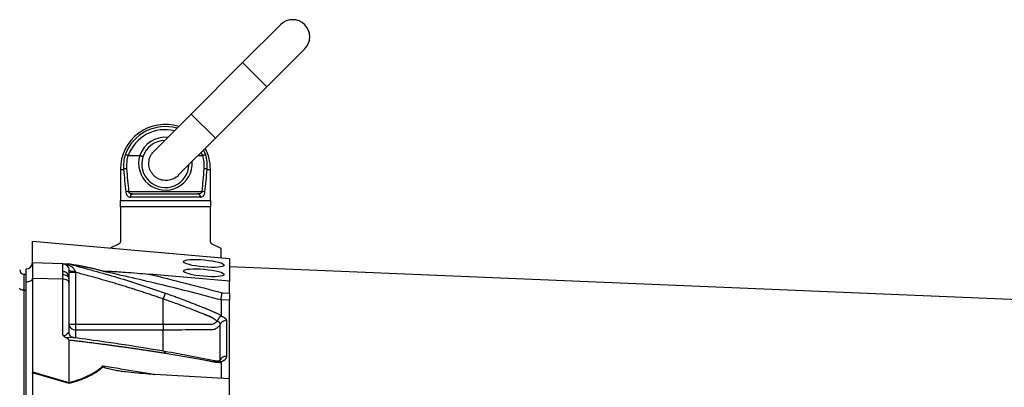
# Model space of a CAD drawing. Header units: millimetres. Extents: x 7 to 1926, y 9 to 1151.
# Tile 5 of 9: x 507 to 967, y 728 to 899. Entities that reach past the tile are written whole.
import ezdxf

# ---------------------------------------------------------------- set-up
doc = ezdxf.new("R2010")
doc.units = ezdxf.units.MM

msp = doc.modelspace()

# ---------------------------------------------------------------- linework, layer by layer
at = {"color": 7, "linetype": 'Continuous', "lineweight": 25}
for p, q in [((629.05, 897.13), (611.38, 879.45)), ((622.69, 868.14), (640.37, 885.81)), ((611.38, 879.45), (587.33, 855.41)), ((598.65, 844.09), (622.69, 868.14)), ((587.33, 855.41), (570.02, 838.09)), ((581.33, 826.78), (598.65, 844.09)), ((557.93, 836.07), (563.38, 836.07)), ((590.63, 836.07), (592.69, 836.07)), ((554.31, 829.57), (554.31, 815.07)), ((596.31, 815.07), (596.31, 829.57)), ((558.17, 819.29), (592.46, 819.29)), ((560.13, 818.07), (590.5, 818.07)), ((554.31, 815.07), (596.31, 815.07)), ((591.66, 816.57), (558.96, 816.57)), ((596.31, 812.07), (554.31, 812.07)), ((554.31, 812.07), (554.31, 796)), ((596.31, 796), (596.31, 812.07)), ((513.31, 786.07), (513.31, 795.87)), ((605.31, 787.82), (513.31, 795.87)), ((553.48, 794.66), (549.55, 792.69)), ((601.31, 792.57), (597.14, 794.66)), ((601.31, 788.17), (601.31, 792.57)), ((513.31, 785.97), (513.31, 778.52)), ((527.42, 785.48), (513.31, 785.97)), ((605.31, 787.82), (605.31, 777.36)), ((510.31, 777.07), (510.31, 783.07)), ((527.42, 781.72), (527.42, 785.48)), ((527.42, 780.39), (527.42, 781.72)), ((530.89, 785.23), (530.29, 785.37)), ((530.31, 785.38), (530.87, 785.22)), ((530.31, 782.48), (530.31, 779.51)), ((533.31, 781.49), (533.31, 757.23)), ((1347.26, 752.85), (605.31, 784.08)), ((509.31, 780.57), (509.31, 773.07)), ((509.31, 780.57), (510.31, 780.57)), ((510.31, 532.07), (510.31, 777.07)), ((513.31, 778.52), (513.31, 734.95)), ((527.42, 778.28), (513.31, 778.52)), ((527.42, 778.28), (527.42, 780.39)), ((527.42, 752.24), (527.42, 778.28)), ((530.31, 779.51), (530.31, 778.45)), ((530.31, 778.45), (530.31, 776.78)), ((530.31, 776.78), (530.31, 753.45)), ((605.31, 777.36), (567.52, 780.66)), ((605.31, 771.76), (605.31, 777.36)), ((509.31, 773.07), (509.31, 533.57)), ((509.31, 773.07), (510.31, 773.07)), ((574.31, 757.23), (574.31, 769.03)), ((605.31, 768.43), (601.31, 768.57)), ((601.76, 771.88), (605.31, 771.76)), ((605.31, 731.76), (605.31, 768.43)), ((601.18, 761.08), (601.31, 761.04)), ((530.31, 757.23), (533.31, 757.23)), ((533.31, 757.23), (533.31, 754.54)), ((533.31, 757.23), (574.31, 757.23)), ((574.31, 754.54), (533.31, 754.54)), ((530.31, 749.77), (530.31, 730.04)), ((601.31, 739.63), (601.18, 739.58)), ((601.31, 739.28), (601.31, 731.99)), ((513.31, 734.95), (530.31, 730.03)), ((530.34, 729.55), (513.31, 734.48)), ((513.31, 734.24), (513.31, 691.24)), ((605.31, 731.76), (567.52, 733.98)), ((605.31, 685.82), (605.31, 731.76))]:
    msp.add_line(p, q, dxfattribs=at)
at = {"color": 8, "linetype": 'Continuous', "lineweight": 25}
for p, q in [((611.38, 879.45), (622.69, 868.14)), ((587.33, 855.41), (598.65, 844.09)), ((592.69, 836.07), (592.08, 837.52)), ((593.14, 838.59), (594.09, 836.42)), ((554.31, 829.57), (555.81, 829.57)), ((594.81, 829.57), (596.31, 829.57)), ((513.31, 786.02), (527.25, 785.53)), ((533.31, 754.54), (533.31, 750.97))]:
    msp.add_line(p, q, dxfattribs=at)
at = {"color": 7, "linetype": 'Continuous', "lineweight": 25, "flags": 128}
for points in [[(510.31, 777.07), (510.89, 777.1), (511.44, 777.18), (511.95, 777.32), (512.4, 777.5), (512.77, 777.71), (513.05, 777.96), (513.24, 778.24), (513.31, 778.52)], [(530.31, 778.45), (530.26, 778.82), (530.09, 779.18), (529.83, 779.51), (529.47, 779.8), (529.03, 780.04), (528.53, 780.22), (527.99, 780.34), (527.42, 780.39)], [(530.31, 776.78), (530.26, 777.06), (530.09, 777.34), (529.83, 777.59), (529.47, 777.82), (529.03, 778.01), (528.53, 778.15), (527.99, 778.24), (527.42, 778.28)], [(509.31, 773.07), (508.92, 773.09), (508.55, 773.15), (508.2, 773.24), (507.9, 773.37), (507.65, 773.52), (507.47, 773.69), (507.35, 773.88), (507.31, 774.07)]]:
    msp.add_lwpolyline(points, dxfattribs=at)
at = {"color": 7, "linetype": 'Continuous', "lineweight": 25}
for centre, radius, start, end in [((634.71, 891.47), 8, 315, 135), ((575.31, 829.57), 21, 72.7187, 180), ((575.31, 832.07), 11, 91.6582, 162.0347), ((574.62, 831.03), 18.86, 163.4133, 184.4382), ((575.31, 829.57), 21, 0, 27.7361), ((576.01, 831.03), 18.86, 355.5618, 16.5867), ((574.67, 831.22), 17.51, 163.8487, 184.4386), ((575.31, 832.07), 11, 162.0347, 358.3418), ((575.96, 831.22), 17.51, 355.5614, 16.1513), ((557.32, 825.75), 4.11, 91.655, 111.5751), ((593.3, 825.75), 4.11, 68.4249, 88.345), ((558.5, 814.57), 4.73, 94.0546, 110.443), ((560.32, 816.72), 1.37, 97.983, 186.2077), ((590.31, 816.72), 1.37, 353.7923, 82.017), ((592.12, 814.57), 4.73, 69.557, 85.9454), ((510.31, 786.07), 3, 270, 358), ((510.31, 786.07), 3, 358.9569, 0), ((509.31, 782.57), 2, 180, 270), ((527.68, 779.07), 2.67, 9.4576, 95.6665), ((532.51, 786.97), 5, 243.9401, 277.8241), ((533.17, 757.39), 2.86, 183.3139, 272.9688)]:
    msp.add_arc(centre, radius, start, end, dxfattribs=at)
at = {"color": 8, "linetype": 'Continuous', "lineweight": 25}
for centre, radius, start, end in [((575.31, 829.57), 19.98, 74.2649, 159.9682), ((575.31, 829.57), 18.55, 76.766, 159.4925), ((575.31, 832.07), 12.5, 84.7918, 161.403), ((575.31, 832.36), 12.5, 162.7168, 3.9896)]:
    msp.add_arc(centre, radius, start, end, dxfattribs=at)
at = {"color": 7, "linetype": 'Continuous', "lineweight": 25}
for centre, major_axis, ratio, start_param, end_param in [((575.31, 866.79), (0, 100.29), 0.209402, 1.950954, 2.067456), ((575.31, 867.07), (0, 100.29), 0.194444, 1.950954, 2.067456), ((575.31, 867.07), (0, 100.29), 0.194444, 4.215729, 4.332232), ((575.31, 866.79), (0, 100.29), 0.209402, 4.215729, 4.332232), ((510.31, 735.57), (-0.32, 13.24), 0.225259, 4.606443, 4.624649)]:
    msp.add_ellipse(centre, major_axis=major_axis, ratio=ratio, start_param=start_param, end_param=end_param, dxfattribs=at)
for centre in [(593.31, 785.63), (593.31, 781.26)]:
    msp.add_ellipse(centre, major_axis=(9.5, -0.85), ratio=0.173383, dxfattribs=at)
for points, knots in [([(557.84, 836.09), (557.7, 836.13), (557.56, 836.18), (557.29, 836.26), (557.16, 836.29), (556.93, 836.35), (556.83, 836.37), (556.66, 836.41), (556.59, 836.42), (556.54, 836.42)], [0, 0, 0, 0, 0.25, 0.25, 0.5, 0.5, 0.75, 0.75, 1, 1, 1, 1]), ([(569.93, 826.69), (569.36, 827.38), (568.22, 828.76), (567.51, 831.41), (567.67, 834.11), (568.57, 836.52), (569.71, 837.66), (570.2, 838.15)], [0, 0, 0, 0, 0.208189, 0.416347, 0.625403, 0.836795, 1, 1, 1, 1]), ([(592.78, 836.09), (592.93, 836.13), (593.07, 836.18), (593.34, 836.26), (593.46, 836.29), (593.69, 836.35), (593.8, 836.37), (593.97, 836.41), (594.04, 836.42), (594.09, 836.42)], [0, 0, 0, 0, 0.25, 0.25, 0.5, 0.5, 0.75, 0.75, 1, 1, 1, 1]), ([(563.47, 836.06), (563.56, 836.03), (563.65, 836), (563.83, 835.94), (563.92, 835.9), (564.09, 835.84), (564.18, 835.81), (564.33, 835.75), (564.4, 835.72), (564.59, 835.64), (564.69, 835.59), (564.82, 835.51), (564.85, 835.48), (564.85, 835.47)], [0, 0, 0, 0, 0.125, 0.125, 0.25, 0.25, 0.375, 0.375, 0.5, 0.5, 0.75, 0.75, 1, 1, 1, 1]), ([(581.39, 826.84), (581.38, 826.83), (580.84, 826.05), (579.11, 825.08), (576.46, 824.24), (573.66, 824.44), (571.43, 825.36), (570.34, 826.32), (569.93, 826.69)], [0, 0, 0, 0, 0.002441, 0.223995, 0.442769, 0.657884, 0.869864, 1, 1, 1, 1]), ([(556.85, 819), (556.87, 818.8), (556.91, 818.61), (557, 818.25), (557.05, 818.07), (557.18, 817.76), (557.25, 817.62), (557.42, 817.36), (557.51, 817.25), (557.69, 817.05), (557.79, 816.96), (558.01, 816.81), (558.12, 816.76), (558.46, 816.62), (558.71, 816.57), (558.96, 816.57)], [0, 0, 0, 0, 0.125, 0.125, 0.25, 0.25, 0.375, 0.375, 0.5, 0.5, 0.625, 0.625, 0.75, 0.75, 1, 1, 1, 1]), ([(560.13, 818.07), (559.92, 818.07), (559.72, 818.09), (559.33, 818.17), (559.13, 818.22), (558.77, 818.4), (558.61, 818.52), (558.4, 818.76), (558.34, 818.86), (558.23, 819.06), (558.19, 819.17), (558.17, 819.29)], [0, 0, 0, 0, 0.25, 0.25, 0.5, 0.5, 0.75, 0.75, 0.875, 0.875, 1, 1, 1, 1]), ([(592.46, 819.29), (592.43, 819.17), (592.39, 819.06), (592.29, 818.86), (592.23, 818.77), (592.02, 818.52), (591.85, 818.4), (591.5, 818.23), (591.3, 818.17), (590.91, 818.09), (590.7, 818.07), (590.5, 818.07)], [0, 0, 0, 0, 0.125, 0.125, 0.25, 0.25, 0.5, 0.5, 0.75, 0.75, 1, 1, 1, 1]), ([(591.66, 816.57), (591.92, 816.57), (592.17, 816.62), (592.62, 816.8), (592.84, 816.95), (593.12, 817.25), (593.21, 817.36), (593.37, 817.62), (593.45, 817.77), (593.58, 818.08), (593.63, 818.25), (593.72, 818.61), (593.75, 818.8), (593.78, 819)], [0, 0, 0, 0, 0.25, 0.25, 0.5, 0.5, 0.625, 0.625, 0.75, 0.75, 0.875, 0.875, 1, 1, 1, 1]), ([(596.31, 815.07), (596.31, 814.65), (596.31, 814.18), (596.31, 813.18), (596.31, 812.64), (596.31, 812.07)], [0, 0, 0, 0, 0.5, 0.5, 1, 1, 1, 1]), ([(554.31, 796), (554.31, 795.91), (554.31, 795.82), (554.28, 795.65), (554.25, 795.57), (554.17, 795.35), (554.1, 795.22), (553.94, 795), (553.85, 794.91), (553.67, 794.76), (553.58, 794.71), (553.48, 794.66)], [0, 0, 0, 0, 0.125, 0.125, 0.25, 0.25, 0.5, 0.5, 0.75, 0.75, 1, 1, 1, 1]), ([(597.14, 794.66), (597.05, 794.71), (596.96, 794.76), (596.78, 794.91), (596.69, 795), (596.57, 795.16), (596.53, 795.22), (596.46, 795.35), (596.43, 795.42), (596.35, 795.65), (596.31, 795.82), (596.31, 796)], [0, 0, 0, 0, 0.25, 0.25, 0.5, 0.5, 0.625, 0.625, 0.75, 0.75, 1, 1, 1, 1]), ([(527.42, 785.48), (527.76, 785.46), (528.14, 785.39), (528.85, 785.08), (529.19, 784.85), (529.75, 784.27), (529.97, 783.92), (530.25, 783.2), (530.31, 782.83), (530.31, 782.48)], [0, 0, 0, 0, 0.25, 0.25, 0.5, 0.5, 0.75, 0.75, 1, 1, 1, 1]), ([(527.42, 785.48), (527.46, 785.48), (527.5, 785.47), (527.59, 785.47), (527.64, 785.47), (527.78, 785.46), (527.89, 785.46), (528.14, 785.45), (528.28, 785.45), (528.58, 785.44), (528.74, 785.43), (528.9, 785.42)], [0, 0, 0, 0, 0.125, 0.125, 0.25, 0.25, 0.5, 0.5, 0.75, 0.75, 1, 1, 1, 1]), ([(528.9, 785.42), (529.37, 785.27), (529.82, 785.09), (530.67, 784.68), (531.07, 784.45), (531.83, 783.91), (532.19, 783.61), (532.65, 783.08), (532.8, 782.89), (533.04, 782.48), (533.14, 782.26), (533.19, 782.02)], [0, 0, 0, 0, 0.25, 0.25, 0.5, 0.5, 0.75, 0.75, 0.875, 0.875, 1, 1, 1, 1]), ([(528.9, 785.42), (529.21, 785.41), (529.51, 785.4), (529.91, 785.39), (530.03, 785.39), (530.19, 785.38), (530.23, 785.38), (530.29, 785.38), (530.31, 785.38), (530.31, 785.38)], [0, 0, 0, 0, 0.5, 0.5, 0.75, 0.75, 0.875, 0.875, 1, 1, 1, 1]), ([(546.07, 782.01), (545.07, 782.32), (543.98, 782.63), (541.62, 783.23), (540.35, 783.52), (538.34, 783.94), (537.65, 784.08), (536.24, 784.35), (535.52, 784.49), (533.34, 784.88), (531.84, 785.13), (530.31, 785.38)], [0, 0, 0, 0, 0.25, 0.25, 0.5, 0.5, 0.625, 0.625, 0.75, 0.75, 1, 1, 1, 1]), ([(530.31, 781.49), (530.31, 781.49), (530.39, 781.49), (530.69, 781.49), (530.91, 781.49), (531.47, 781.49), (531.8, 781.49), (532.53, 781.49), (532.92, 781.49), (533.31, 781.49)], [0, 0, 0, 0, 0.25, 0.25, 0.5, 0.5, 0.75, 0.75, 1, 1, 1, 1]), ([(530.34, 785.43), (531.87, 785.18), (533.38, 784.93), (535.58, 784.53), (536.3, 784.4), (537.72, 784.13), (538.42, 783.99), (540.45, 783.56), (541.74, 783.27), (543.56, 782.81), (544.14, 782.66), (545.26, 782.35), (545.8, 782.19), (546.31, 782.03)], [0, 0, 0, 0, 0.25, 0.25, 0.375, 0.375, 0.5, 0.5, 0.75, 0.75, 0.875, 0.875, 1, 1, 1, 1]), ([(574.31, 769.03), (573.6, 769.27), (572.18, 769.77), (570.03, 770.5), (567.86, 771.23), (565.68, 771.95), (563.48, 772.67), (561.26, 773.38), (559.03, 774.09), (556.77, 774.79), (554.5, 775.48), (552.22, 776.17), (549.91, 776.85), (547.59, 777.53), (545.26, 778.21), (542.9, 778.87), (540.53, 779.54), (538.14, 780.19), (535.73, 780.85), (534.12, 781.28), (533.31, 781.49)], [0, 0, 0, 0, 0.0526354, 0.1056085, 0.1589205, 0.2125726, 0.2665659, 0.3209015, 0.3755805, 0.4306039, 0.4859727, 0.541688, 0.5977508, 0.6541621, 0.7109228, 0.7680338, 0.8254961, 0.8833107, 0.9414784, 1, 1, 1, 1]), ([(601.31, 768.56), (592.16, 771.02), (582.98, 773.36), (564.57, 777.84), (555.33, 779.97), (546.07, 782.01)], [0, 0, 0, 0, 0.5, 0.5, 1, 1, 1, 1]), ([(546.31, 782.03), (546.36, 782.04), (546.44, 782.05), (546.61, 782.06), (546.71, 782.07), (547, 782.07), (547.21, 782.07), (547.84, 782.06), (548.27, 782.04), (549.14, 782.01), (549.58, 781.99), (550.47, 781.94), (550.91, 781.91), (552.25, 781.84), (553.14, 781.78), (554.93, 781.66), (555.82, 781.6), (558.51, 781.4), (560.31, 781.26), (563.91, 780.97), (565.72, 780.82), (567.52, 780.66)], [0, 0, 0, 0, 0.015625, 0.015625, 0.03125, 0.03125, 0.0625, 0.0625, 0.125, 0.125, 0.1875, 0.1875, 0.25, 0.25, 0.375, 0.375, 0.5, 0.5, 0.75, 0.75, 1, 1, 1, 1]), ([(575.27, 771.78), (575.25, 771.71), (575.21, 771.59), (575.09, 771.25), (575.01, 771.03), (574.83, 770.52), (574.73, 770.23), (574.52, 769.63), (574.41, 769.32), (574.31, 769.03)], [0, 0, 0, 0, 0.25, 0.25, 0.5, 0.5, 0.75, 0.75, 1, 1, 1, 1]), ([(599.29, 758.73), (599.22, 758.79), (599.08, 758.91), (598.86, 759.08), (598.64, 759.25), (598.42, 759.42), (598.2, 759.57), (597.98, 759.72), (597.76, 759.87), (597.55, 760), (597.33, 760.13), (597.12, 760.26), (596.91, 760.37), (596.71, 760.48), (596.46, 760.61), (596.17, 760.75), (595.84, 760.9), (595.5, 761.04), (595.17, 761.17), (594.89, 761.27), (594.65, 761.36), (594.42, 761.46), (594.11, 761.58), (593.72, 761.74), (592.89, 762.08), (591.64, 762.58), (590.04, 763.21), (588.5, 763.81), (586.51, 764.58), (584.13, 765.48), (581.39, 766.51), (578.85, 767.43), (576.51, 768.26), (575.02, 768.78), (574.31, 769.03)], [0, 0, 0, 0, 0.010662, 0.021198, 0.031594, 0.041839, 0.051919, 0.061821, 0.071533, 0.08104, 0.09033, 0.099392, 0.108213, 0.116783, 0.125091, 0.138719, 0.152205, 0.165558, 0.178786, 0.1919, 0.198167, 0.207477, 0.219813, 0.235151, 0.25346, 0.319418, 0.382864, 0.443812, 0.502275, 0.618272, 0.726011, 0.825493, 0.916782, 1, 1, 1, 1]), ([(575.27, 771.78), (575.96, 771.53), (577.33, 771.05), (579.38, 770.3), (581.42, 769.56), (583.44, 768.8), (586.06, 767.81), (589.26, 766.57), (592.42, 765.31), (594.93, 764.28), (596.42, 763.66), (597.48, 763.22), (598.08, 762.96), (598.59, 762.73), (599.1, 762.49), (599.63, 762.23), (600.2, 761.93), (600.76, 761.62), (601.13, 761.41), (601.31, 761.3)], [0, 0, 0, 0, 0.077777, 0.1552, 0.232272, 0.308995, 0.385372, 0.530526, 0.674474, 0.747423, 0.819615, 0.846383, 0.869761, 0.889755, 0.906383, 0.929523, 0.9528, 0.976272, 1, 1, 1, 1]), ([(601.31, 768.57), (601.32, 768.69), (601.34, 768.87), (601.4, 769.33), (601.43, 769.59), (601.49, 770.04), (601.51, 770.2), (601.56, 770.52), (601.58, 770.69), (601.63, 771.03), (601.66, 771.2), (601.71, 771.54), (601.74, 771.71), (601.76, 771.88)], [0, 0, 0, 0, 0.25, 0.25, 0.5, 0.5, 0.625, 0.625, 0.75, 0.75, 0.875, 0.875, 1, 1, 1, 1]), ([(605.31, 771.76), (605.31, 771.41), (605.31, 771.07), (605.31, 770.38), (605.31, 770.06), (605.31, 769.6), (605.31, 769.46), (605.31, 769.2), (605.31, 769.07), (605.31, 768.73), (605.31, 768.56), (605.31, 768.43)], [0, 0, 0, 0, 0.25, 0.25, 0.5, 0.5, 0.625, 0.625, 0.75, 0.75, 1, 1, 1, 1]), ([(574.31, 757.23), (578.55, 757.23), (582.78, 757.23), (589.13, 757.23), (591.77, 757.23), (594.68, 757.23), (595.61, 757.23), (596, 757.23), (596.27, 757.23), (596.4, 757.23), (596.8, 757.24), (597.06, 757.27), (597.57, 757.38), (597.82, 757.46), (598.29, 757.68), (598.52, 757.82), (598.82, 758.06), (598.91, 758.15), (599.08, 758.35), (599.16, 758.45), (599.22, 758.57)], [0, 0, 0, 0, 0.5, 0.5, 0.75, 0.8125, 0.84375, 0.859375, 0.859375, 0.875, 0.875, 0.90625, 0.90625, 0.9375, 0.9375, 0.96875, 0.96875, 0.984375, 0.984375, 1, 1, 1, 1]), ([(600.92, 757.3), (600.92, 757.33), (600.93, 757.38), (600.91, 757.47), (600.89, 757.55), (600.87, 757.63), (600.83, 757.71), (600.78, 757.79), (600.72, 757.87), (600.61, 757.99), (600.45, 758.13), (600.21, 758.28), (599.97, 758.4), (599.76, 758.49), (599.57, 758.56), (599.45, 758.58), (599.4, 758.59)], [0, 0, 0, 0, 0.053313, 0.106595, 0.159871, 0.213165, 0.266504, 0.319912, 0.373414, 0.427035, 0.564482, 0.685233, 0.789261, 0.876464, 0.946724, 1, 1, 1, 1]), ([(601.18, 761.08), (601.15, 761.06), (601.09, 761.02), (601, 760.95), (600.92, 760.88), (600.83, 760.8), (600.75, 760.71), (600.66, 760.62), (600.59, 760.53), (600.51, 760.44), (600.39, 760.29), (600.25, 760.08), (600.08, 759.82), (599.94, 759.56), (599.81, 759.33), (599.71, 759.12), (599.62, 758.95), (599.55, 758.81), (599.48, 758.7), (599.43, 758.64), (599.41, 758.62)], [0, 0, 0, 0, 0.048652, 0.096489, 0.14339, 0.189242, 0.233941, 0.277392, 0.319512, 0.360225, 0.399465, 0.506174, 0.603082, 0.689684, 0.765815, 0.831582, 0.887296, 0.933441, 0.970686, 1, 1, 1, 1]), ([(603.79, 758.92), (603.5, 758.93), (603.21, 758.91), (602.62, 758.77), (602.34, 758.66), (601.81, 758.36), (601.58, 758.17), (601.19, 757.76), (601.04, 757.53), (600.92, 757.3)], [0, 0, 0, 0, 0.25, 0.25, 0.5, 0.5, 0.75, 0.75, 1, 1, 1, 1]), ([(601.31, 761.3), (601.31, 761.28), (601.31, 761.25), (601.29, 761.21), (601.27, 761.16), (601.23, 761.12), (601.2, 761.1), (601.18, 761.08)], [0, 0, 0, 0, 0.212576, 0.416535, 0.614103, 0.807726, 1, 1, 1, 1]), ([(601.31, 761.04), (601.38, 761.02), (601.51, 760.98), (601.71, 760.91), (601.89, 760.84), (602.07, 760.76), (602.24, 760.68), (602.4, 760.6), (602.55, 760.52), (602.69, 760.43), (602.83, 760.34), (602.96, 760.25), (603.08, 760.16), (603.19, 760.06), (603.33, 759.93), (603.48, 759.76), (603.62, 759.56), (603.71, 759.35), (603.77, 759.14), (603.78, 759), (603.78, 758.93)], [0, 0, 0, 0, 0.044249, 0.088103, 0.131644, 0.174955, 0.21812, 0.261226, 0.304357, 0.347601, 0.391041, 0.434763, 0.478847, 0.523375, 0.568424, 0.654803, 0.740537, 0.826241, 0.912528, 1, 1, 1, 1]), ([(600.92, 757.3), (600.81, 757.05), (600.67, 756.81), (600.36, 756.35), (600.18, 756.14), (599.78, 755.75), (599.56, 755.57), (599.1, 755.26), (598.86, 755.12), (598.34, 754.88), (598.07, 754.79), (597.51, 754.64), (597.23, 754.59), (596.8, 754.56), (596.66, 754.55), (596.37, 754.55), (596.22, 754.55), (595.79, 754.55), (593.17, 754.55), (590.56, 754.55), (583.6, 754.54), (578.96, 754.54), (574.31, 754.54)], [0, 0, 0, 0, 0.03125, 0.03125, 0.0625, 0.0625, 0.09375, 0.09375, 0.125, 0.125, 0.15625, 0.15625, 0.1875, 0.1875, 0.203125, 0.203125, 0.21875, 0.21875, 0.25, 0.5, 0.5, 1, 1, 1, 1]), ([(574.31, 757.23), (574.31, 756.67), (574.31, 756.12), (574.31, 755.18), (574.31, 754.79), (574.31, 754.54)], [0, 0, 0, 0, 0.5, 0.5, 1, 1, 1, 1]), ([(600.92, 740.68), (600.92, 741.4), (600.92, 742.9), (600.92, 745.04), (600.92, 747.24), (600.92, 748.7), (600.92, 750.2), (600.92, 751.62), (600.92, 753.64), (600.92, 755.49), (600.92, 756.73), (600.92, 757.3)], [0.7589111, 0.7589111, 0.7589111, 0.7589111, 0.7820302, 0.8131687, 0.8443073, 0.8754458, 0.8754458, 0.9065844, 0.9377229, 0.9688615, 0.9919807, 0.9919807, 0.9919807, 0.9919807]), ([(527.42, 752.24), (527.52, 752.17), (527.62, 752.1), (527.85, 752), (527.97, 751.96), (528.22, 751.94), (528.33, 751.96), (528.54, 752.02), (528.63, 752.06), (528.88, 752.21), (529.03, 752.33), (529.29, 752.55), (529.4, 752.67), (529.73, 753), (529.91, 753.2), (530.13, 753.41), (530.19, 753.46), (530.26, 753.5), (530.28, 753.5), (530.31, 753.49), (530.31, 753.48), (530.31, 753.45)], [0, 0, 0, 0, 0.0625, 0.0625, 0.125, 0.125, 0.1875, 0.1875, 0.25, 0.25, 0.375, 0.375, 0.5, 0.5, 0.75, 0.75, 0.875, 0.875, 0.9375, 0.9375, 1, 1, 1, 1]), ([(528.9, 750.93), (528.74, 751), (528.58, 751.08), (528.29, 751.25), (528.15, 751.36), (527.9, 751.58), (527.79, 751.7), (527.59, 751.96), (527.5, 752.1), (527.42, 752.24)], [0, 0, 0, 0, 0.25, 0.25, 0.5, 0.5, 0.75, 0.75, 1, 1, 1, 1]), ([(530.31, 749.77), (530.31, 749.92), (530.24, 750.06), (530.04, 750.3), (529.92, 750.4), (529.64, 750.58), (529.5, 750.66), (529.21, 750.81), (529.06, 750.87), (528.9, 750.93)], [0, 0, 0, 0, 0.25, 0.25, 0.5, 0.5, 0.75, 0.75, 1, 1, 1, 1]), ([(532.43, 750.98), (532.31, 751), (532.01, 751.05), (531.35, 751.37), (530.75, 751.98), (530.39, 752.71), (530.3, 753.3), (530.32, 753.48), (530.32, 753.5)], [0, 0, 0, 0, 0.137032, 0.338566, 0.56125, 0.79061, 0.980233, 1, 1, 1, 1]), ([(575.27, 743.59), (574.6, 743.7), (573.26, 743.91), (571.24, 744.23), (569.2, 744.55), (567.15, 744.86), (565.09, 745.17), (563.01, 745.48), (560.93, 745.79), (558.82, 746.09), (556.71, 746.39), (554.58, 746.68), (552.44, 746.98), (550.29, 747.27), (548.12, 747.56), (545.94, 747.84), (543.74, 748.13), (541.54, 748.41), (539.32, 748.68), (537.09, 748.96), (534.84, 749.23), (532.58, 749.5), (531.07, 749.68), (530.31, 749.77)], [0, 0, 0, 0, 0.045336, 0.090894, 0.136674, 0.182678, 0.228907, 0.275362, 0.322044, 0.368954, 0.416093, 0.463462, 0.511063, 0.558896, 0.606962, 0.655262, 0.703798, 0.752569, 0.801578, 0.850824, 0.900309, 0.950034, 1, 1, 1, 1]), ([(532.82, 750.89), (532.82, 750.89), (532.8, 750.91), (532.69, 750.93), (532.58, 750.93), (532.5, 750.94)], [0, 0, 0, 0, 0.012098, 0.366126, 1, 1, 1, 1]), ([(574.83, 744.55), (569.02, 745.53), (559.89, 747.06), (545.76, 749.18), (537.44, 750.28), (532.5, 750.93)], [0, 0, 0, 0, 0.416032, 0.653325, 1, 1, 1, 1]), ([(600.57, 740), (600.06, 740), (599.07, 740), (596.88, 740.34), (594.13, 740.95), (590.91, 741.58), (584.51, 742.82), (579.13, 743.78), (574.83, 744.55)], [0, 0, 0, 0, 0.070619, 0.136083, 0.264009, 0.386701, 0.509381, 1, 1, 1, 1]), ([(601.31, 739.28), (601.21, 739.28), (601, 739.28), (600.69, 739.29), (600.37, 739.3), (600.05, 739.32), (599.73, 739.34), (599.41, 739.37), (599.08, 739.4), (598.76, 739.45), (598.34, 739.51), (597.75, 739.61), (596.9, 739.77), (595.84, 739.98), (594.63, 740.21), (592.62, 740.59), (589.79, 741.11), (586.19, 741.75), (582.58, 742.38), (578.94, 742.99), (576.5, 743.39), (575.27, 743.59)], [0, 0, 0, 0, 0.0134228, 0.0267382, 0.0399565, 0.0530881, 0.0661437, 0.0791341, 0.0920702, 0.1049632, 0.1178244, 0.141662, 0.1728313, 0.2170572, 0.2634911, 0.3121266, 0.4491557, 0.58733, 0.7237611, 0.8613131, 1, 1, 1, 1]), ([(600.81, 740.27), (600.82, 740.28), (600.84, 740.3), (600.59, 740.14), (600.37, 740.04), (600.25, 740.01), (600.25, 740.01)], [0, 0, 0, 0, 0.329075, 0.738522, 0.993128, 1, 1, 1, 1]), ([(600.3, 739.96), (600.43, 739.96), (600.72, 739.97), (601.02, 739.72), (601.18, 739.58)], [0, 0, 0, 0, 0.447464, 1, 1, 1, 1]), ([(603.78, 742.19), (603.5, 742.2), (603.21, 742.18), (602.62, 742.05), (602.33, 741.94), (601.81, 741.67), (601.58, 741.5), (601.19, 741.11), (601.04, 740.9), (600.92, 740.68)], [0, 0, 0, 0, 0.25, 0.25, 0.5, 0.5, 0.75, 0.75, 1, 1, 1, 1]), ([(603.78, 742.19), (603.78, 742.15), (603.78, 742.06), (603.77, 741.92), (603.74, 741.79), (603.71, 741.66), (603.66, 741.53), (603.61, 741.41), (603.55, 741.28), (603.47, 741.16), (603.39, 741.03), (603.27, 740.88), (603.1, 740.69), (602.87, 740.47), (602.62, 740.28), (602.33, 740.09), (602.02, 739.92), (601.68, 739.76), (601.44, 739.67), (601.31, 739.63)], [0, 0, 0, 0, 0.0439194, 0.0874715, 0.1307296, 0.1737684, 0.2166636, 0.2594919, 0.3023301, 0.3452552, 0.3883436, 0.4316708, 0.51489, 0.5965456, 0.677156, 0.7572595, 0.8374048, 0.9181396, 1, 1, 1, 1]), ([(530.31, 730.04), (531.84, 730.42), (533.34, 730.85), (535.52, 731.6), (536.24, 731.87), (537.65, 732.44), (538.34, 732.74), (540.35, 733.7), (541.62, 734.41), (543.98, 735.98), (545.07, 736.85), (546.07, 737.8)], [0, 0, 0, 0, 0.25, 0.25, 0.375, 0.375, 0.5, 0.5, 0.75, 0.75, 1, 1, 1, 1]), ([(546.31, 737.38), (545.8, 736.9), (545.26, 736.45), (544.14, 735.58), (543.56, 735.16), (541.74, 733.96), (540.45, 733.25), (538.42, 732.29), (537.72, 731.98), (536.3, 731.41), (535.58, 731.14), (533.38, 730.38), (531.87, 729.94), (530.34, 729.55)], [0, 0, 0, 0, 0.125, 0.125, 0.25, 0.25, 0.5, 0.5, 0.625, 0.625, 0.75, 0.75, 1, 1, 1, 1]), ([(567.52, 733.98), (565.72, 734.09), (563.91, 734.22), (560.31, 734.54), (558.51, 734.73), (555.81, 735.07), (554.92, 735.19), (553.13, 735.46), (552.23, 735.61), (550.9, 735.85), (550.46, 735.94), (549.57, 736.13), (549.13, 736.23), (548.26, 736.46), (547.83, 736.59), (547.2, 736.82), (546.99, 736.9), (546.71, 737.05), (546.61, 737.1), (546.44, 737.23), (546.36, 737.29), (546.31, 737.38)], [0, 0, 0, 0, 0.25, 0.25, 0.5, 0.5, 0.625, 0.625, 0.75, 0.75, 0.8125, 0.8125, 0.875, 0.875, 0.9375, 0.9375, 0.96875, 0.96875, 0.984375, 0.984375, 1, 1, 1, 1]), ([(601.18, 739.58), (601.19, 739.57), (601.22, 739.54), (601.25, 739.49), (601.28, 739.44), (601.3, 739.39), (601.31, 739.34), (601.31, 739.3), (601.31, 739.28)], [0, 0, 0, 0, 0.160202, 0.3210387, 0.4840271, 0.6506251, 0.8221989, 1, 1, 1, 1])]:
    msp.add_open_spline(points, degree=3, knots=knots, dxfattribs=at)
for points in [[(557.93, 836.07), (557.9, 836.07), (557.87, 836.08), (557.84, 836.09)], [(563.38, 836.07), (563.41, 836.07), (563.44, 836.07), (563.47, 836.06)], [(592.78, 836.09), (592.75, 836.08), (592.72, 836.07), (592.69, 836.07)], [(554.31, 812.07), (554.31, 813.21), (554.31, 814.23), (554.31, 815.07)], [(533.19, 782.02), (533.23, 781.84), (533.27, 781.67), (533.31, 781.49)], [(546.31, 782.03), (546.23, 782.01), (546.15, 782), (546.07, 782.01)], [(567.52, 780.66), (578.98, 777.92), (590.4, 775), (601.76, 771.88)], [(601.31, 768.57), (601.31, 767.46), (601.31, 765.14), (601.31, 762.61), (601.31, 761.3)], [(603.79, 758.93), (603.79, 753.98), (603.79, 748.38), (603.79, 742.19)], [(546.31, 737.38), (546.23, 737.51), (546.15, 737.65), (546.07, 737.8)], [(513.31, 734.95), (513.31, 734.78), (513.31, 734.63), (513.31, 734.48)], [(530.31, 730.03), (530.31, 730.03), (530.31, 730.03), (530.31, 730.04)], [(530.31, 730.03), (530.32, 729.86), (530.33, 729.7), (530.34, 729.55)]]:
    msp.add_open_spline(points, degree=3, dxfattribs=at)
at = {"color": 8, "linetype": 'Continuous', "lineweight": 25}
for points, knots in [([(530.87, 785.22), (538.25, 783.25), (553.2, 779.25), (567.85, 774.29), (575.27, 771.78)], [0, 0, 0, 0, 0.4935732, 1, 1, 1, 1]), ([(574.31, 744.64), (574.31, 745.4), (574.31, 749.04), (574.31, 752.11), (574.31, 754.54)], [0, 0, 0, 0, 0.2108004, 1, 1, 1, 1]), ([(532.5, 750.94), (532.3, 750.97), (531.63, 751.05), (530.44, 750.95), (529.4, 750.92), (528.99, 750.93), (528.9, 750.93)], [0, 0, 0, 0, 0.216223, 0.703231, 0.941724, 1, 1, 1, 1]), ([(574.82, 744.51), (574.86, 744.52), (574.99, 744.54), (575.16, 744.24), (575.24, 743.8), (575.27, 743.59)], [0, 0, 0, 0, 0.149795, 0.586866, 1, 1, 1, 1]), ([(600.47, 740.1), (600.53, 740.14), (600.73, 740.32), (600.84, 740.53), (600.92, 740.68)], [0, 0, 0, 0, 0.259429, 1, 1, 1, 1]), ([(600.76, 740.2), (600.8, 740.25), (600.92, 740.41), (600.92, 740.57), (600.92, 740.68)], [0, 0, 0, 0, 0.353912, 1, 1, 1, 1]), ([(546.07, 737.8), (548.83, 737.36), (556.86, 736.09), (564.85, 734.72), (570.11, 733.83)], [0, 0, 0, 0, 0.34319, 1, 1, 1, 1])]:
    msp.add_open_spline(points, degree=3, knots=knots, dxfattribs=at)

doc.saveas('drawing.dxf')
